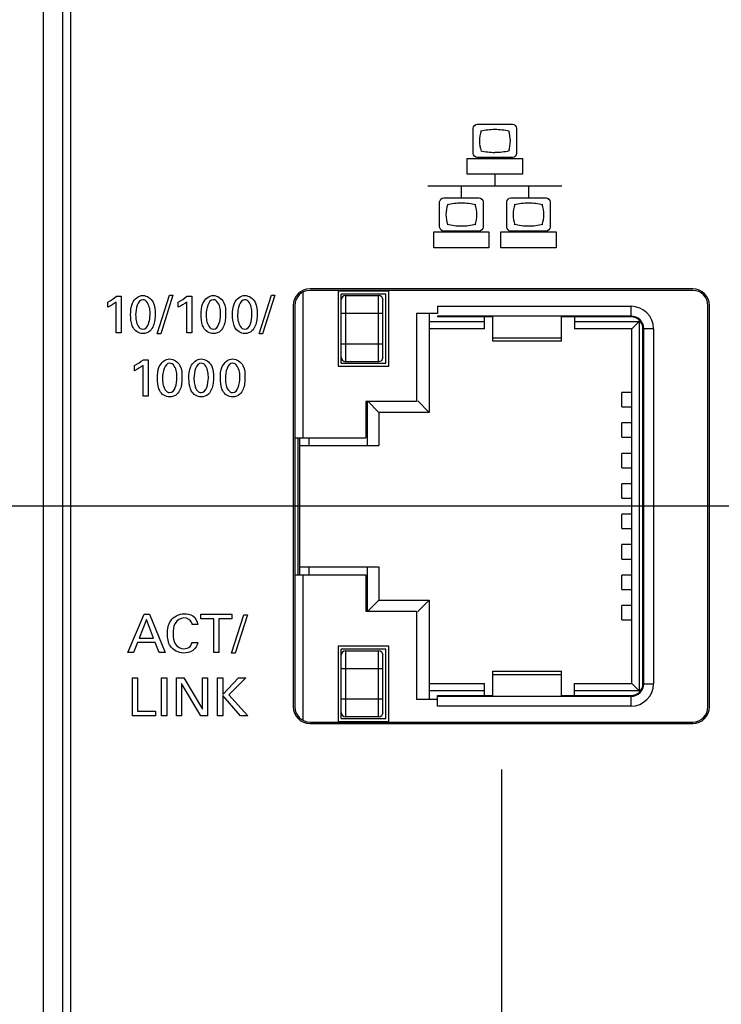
# Model space of a CAD drawing. Header units: inches. Extents: x 0 to 34, y 0 to 22.
# Tile 18 of 121: x 15.5 to 16.5, y 7.1 to 8.4. Entities that reach past the tile are written whole.
import ezdxf

# ---------------------------------------------------------------- set-up
doc = ezdxf.new("R2010")
doc.units = ezdxf.units.IN
doc.header["$LTSCALE"] = 1.87
doc.header["$MEASUREMENT"] = 0
doc.layers.get('0').update_dxf_attribs({"linetype": 'CONTINUOUS'})
doc.layers.add('DIMENSIONS', color=7, linetype='CONTINUOUS')
doc.styles.get("Standard").update_dxf_attribs({"font": 'txt', "width": 0.8})
doc.dimstyles.new('DIMSTYLE_1', dxfattribs={"dimtxt": 0.125, "dimasz": 0.18, "dimexe": 0.125, "dimexo": 0.0625, "dimgap": 0.0625, "dimtad": 0, "dimtih": 1, "dimtoh": 1, "dimdec": 3, "dimzin": 4, "dimdsep": 46, "dimtxsty": 'STANDARD', "dimblk": '_FILLED', "dimblk1": '_FILLED', "dimblk2": '_FILLED', "dimcen": 0.09, "dimadec": 0, "dimazin": 0, "dimtp": 0.001, "dimtm": 0.001, "dimtfac": 1, "dimtdec": 3, "dimtofl": 0, "dimtmove": 0, "dimatfit": 3, "dimldrblk": '_FILLED', "dimfxl": 1, "dimtolj": 1, "dimtzin": 4, "dimarcsym": 0})

# ---------------------------------------------------------------- blocks, each defined once
blk = doc.blocks.new('_FILLED')
at = {"color": 0, "linetype": 'BYBLOCK'}
blk.add_solid([(0, 0), (-1, 0.1736), (-1, -0.1736)], dxfattribs=at)
blk = doc.blocks.new('*D16')
at = {"layer": 'DIMENSIONS', "color": 2, "linetype": 'CONTINUOUS'}
for p, q in [((16.9737, 9.1833), (14.8136, 9.1833)), ((14.9386, 9.1833), (14.9386, 8.6159)), ((14.9386, 7.7985), (14.9386, 8.1784)), ((16.9737, 7.7985), (14.8136, 7.7985))]:
    blk.add_line(p, q, dxfattribs=at)
at = {"layer": 'DIMENSIONS', "color": 2, "linetype": 'CONTINUOUS', "xscale": 0.18, "yscale": 0.18, "zscale": 0.18}
for p, rotation in [((14.9386, 9.1833), 90), ((14.9386, 7.7985), 270)]:
    blk.add_blockref('_FILLED', p, dxfattribs=dict(at, rotation=rotation))
at = {"layer": 'DIMENSIONS', "color": 2, "linetype": 'CONTINUOUS', "insert": (14.8386, 8.5534), "char_height": 0.125, "width": 0.7, "attachment_point": 2, "line_spacing_factor": 0.9}
blk.add_mtext('1.385\\P[35.18]', dxfattribs=at)
blk = doc.blocks.new('*D17')
at = {"layer": 'DIMENSIONS', "color": 2, "linetype": 'CONTINUOUS'}
for p, q in [((16.5395, 7.7985), (14.8136, 7.7985)), ((14.9386, 7.7985), (14.9386, 7.4313)), ((14.9386, 6.588), (14.9386, 6.9938)), ((16.6351, 6.588), (14.8136, 6.588))]:
    blk.add_line(p, q, dxfattribs=at)
at = {"layer": 'DIMENSIONS', "color": 2, "linetype": 'CONTINUOUS', "xscale": 0.18, "yscale": 0.18, "zscale": 0.18}
for p, rotation in [((14.9386, 7.7985), 90), ((14.9386, 6.588), 270)]:
    blk.add_blockref('_FILLED', p, dxfattribs=dict(at, rotation=rotation))
at = {"layer": 'DIMENSIONS', "color": 2, "linetype": 'CONTINUOUS', "insert": (14.8386, 7.3688), "char_height": 0.125, "width": 0.7, "attachment_point": 2, "line_spacing_factor": 0.9}
blk.add_mtext('1.210\\P[30.75]', dxfattribs=at)
blk = doc.blocks.new('*D26')
at = {"layer": 'DIMENSIONS', "color": 2, "linetype": 'CONTINUOUS'}
for p, q in [((16.617, 7.461), (16.617, 3.802)), ((16.166, 7.4523), (16.166, 3.802)), ((16.166, 3.927), (15.2765, 3.927)), ((16.617, 3.927), (16.977, 3.927))]:
    blk.add_line(p, q, dxfattribs=at)
at = {"layer": 'DIMENSIONS', "color": 2, "linetype": 'CONTINUOUS', "xscale": 0.18, "yscale": 0.18, "zscale": 0.18}
blk.add_blockref('_FILLED', (16.166, 3.927), dxfattribs=at)
at = {"layer": 'DIMENSIONS', "color": 2, "linetype": 'CONTINUOUS', "xscale": 0.18, "yscale": 0.18, "zscale": 0.18, "rotation": 180}
blk.add_blockref('_FILLED', (16.617, 3.927), dxfattribs=at)
at = {"layer": 'DIMENSIONS', "color": 2, "linetype": 'CONTINUOUS', "insert": (15.214, 3.9895), "char_height": 0.125, "width": 1.225, "attachment_point": 3, "line_spacing_factor": 0.9}
blk.add_mtext('.451{\\Ftxt.shx;\\W1.000000;\\H0.125000; }[11.45]', dxfattribs=at)

msp = doc.modelspace()

# ---------------------------------------------------------------- linework, layer by layer
at = {"color": 7, "linetype": 'CONTINUOUS'}
for p, q in [((15.5634, 10.595), (15.5634, 5.1091)), ((15.5886, 10.595), (15.5886, 5.1091)), ((15.5991, 10.595), (15.5991, 5.109)), ((15.9048, 8.0794), (15.9048, 7.8885)), ((16.4177, 8.0842), (15.9143, 8.0842)), ((16.4177, 8.0822), (15.9143, 8.0822)), ((15.9512, 8.0814), (15.9512, 7.9826)), ((16.0181, 8.0814), (15.9512, 8.0814)), ((15.9551, 7.9865), (15.9551, 8.0774)), ((16.0142, 8.0774), (15.9551, 8.0774)), ((16.0142, 7.9865), (16.0142, 8.0774)), ((16.0181, 7.9826), (16.0181, 8.0814)), ((15.9611, 8.0755), (15.9611, 7.9885)), ((15.9611, 8.0755), (16.0044, 8.0755)), ((16.0044, 7.9885), (16.0044, 8.0755)), ((16.0103, 7.9944), (16.0103, 8.0696)), ((15.8923, 8.0622), (15.8923, 7.5348)), ((15.8943, 8.0622), (15.8943, 7.5348)), ((16.0103, 8.0518), (15.9551, 8.0518)), ((16.0544, 8.052), (16.0544, 7.9363)), ((16.0819, 8.052), (16.0544, 8.052)), ((16.0709, 8.052), (16.0709, 7.9219)), ((16.0819, 8.0613), (16.0819, 8.052)), ((16.0819, 8.0613), (16.3366, 8.0613)), ((16.3366, 8.0473), (16.3366, 8.0613)), ((16.4377, 7.5348), (16.4377, 8.0622)), ((16.4397, 7.5348), (16.4397, 8.0622)), ((16.0709, 8.0414), (16.1439, 8.0414)), ((16.0819, 8.0483), (16.0819, 8.0473)), ((16.3366, 8.0483), (16.0819, 8.0483)), ((16.1549, 8.0473), (16.0819, 8.0473)), ((16.1439, 8.0316), (16.1439, 8.0473)), ((16.1549, 8.0153), (16.1549, 8.0473)), ((16.2451, 8.0153), (16.2451, 8.0473)), ((16.3366, 8.0473), (16.2451, 8.0473)), ((16.262, 8.0473), (16.262, 8.0316)), ((16.262, 8.0414), (16.3473, 8.0414)), ((16.3374, 8.0316), (16.3473, 8.0414)), ((16.3473, 8.0414), (16.3473, 7.5556)), ((16.1439, 8.0316), (16.0709, 8.0316)), ((16.3374, 8.0316), (16.262, 8.0316)), ((16.3374, 7.5654), (16.3374, 8.0316)), ((16.3522, 7.5652), (16.3522, 8.0318)), ((16.3662, 8.0318), (16.3522, 8.0318)), ((16.3532, 7.5652), (16.3532, 8.0318)), ((16.3662, 8.0318), (16.3662, 7.5652)), ((15.9551, 8.0121), (16.0103, 8.0121)), ((16.1549, 8.02), (16.2451, 8.02)), ((16.2451, 8.0153), (16.1549, 8.0153)), ((15.9551, 7.9865), (16.0142, 7.9865)), ((16.0044, 7.9885), (15.9611, 7.9885)), ((15.9512, 7.9826), (16.0181, 7.9826)), ((16.3243, 7.9291), (16.3243, 7.948)), ((16.3374, 7.948), (16.3243, 7.948)), ((15.9878, 7.9363), (15.9878, 7.8885)), ((16.0544, 7.9363), (15.9878, 7.9363)), ((15.9898, 7.8784), (15.9898, 7.9369)), ((16.0048, 7.9219), (15.9898, 7.9369)), ((16.0709, 7.9219), (16.0559, 7.9369)), ((16.0048, 7.9219), (16.0048, 7.8784)), ((16.0709, 7.9219), (16.0048, 7.9219)), ((16.3243, 7.9291), (16.3374, 7.9291)), ((16.3243, 7.8891), (16.3243, 7.908)), ((16.3374, 7.908), (16.3243, 7.908)), ((15.8943, 7.8885), (15.9878, 7.8885)), ((15.8988, 7.7085), (15.8988, 7.8885)), ((15.9008, 7.8784), (15.9008, 7.8885)), ((15.9126, 7.8885), (15.9126, 7.8784)), ((16.3243, 7.8891), (16.3374, 7.8891)), ((15.9008, 7.8784), (16.0048, 7.8784)), ((15.9008, 7.7085), (15.9008, 7.8778)), ((16.3243, 7.8491), (16.3243, 7.868)), ((16.3374, 7.868), (16.3243, 7.868)), ((16.3243, 7.8491), (16.3374, 7.8491)), ((16.3243, 7.8091), (16.3243, 7.828)), ((16.3374, 7.828), (16.3243, 7.828)), ((16.3243, 7.8091), (16.3374, 7.8091)), ((16.3243, 7.7691), (16.3243, 7.788)), ((16.3374, 7.788), (16.3243, 7.788)), ((16.3243, 7.7691), (16.3374, 7.7691)), ((16.3243, 7.7291), (16.3243, 7.748)), ((16.3374, 7.748), (16.3243, 7.748)), ((16.3243, 7.7291), (16.3374, 7.7291)), ((15.9008, 7.7186), (16.0048, 7.7186)), ((15.9126, 7.7186), (15.9126, 7.7085)), ((15.9898, 7.6601), (15.9898, 7.7186)), ((16.0048, 7.7186), (16.0048, 7.6751)), ((15.8943, 7.7085), (15.9878, 7.7085)), ((15.9048, 7.7085), (15.9048, 7.5176)), ((15.9878, 7.7085), (15.9878, 7.6607)), ((16.3243, 7.6891), (16.3243, 7.708)), ((16.3374, 7.708), (16.3243, 7.708)), ((16.3243, 7.6891), (16.3374, 7.6891)), ((16.0048, 7.6751), (15.9898, 7.6601)), ((16.0048, 7.6751), (16.0709, 7.6751)), ((16.0709, 7.6751), (16.0559, 7.6601)), ((16.0709, 7.6751), (16.0709, 7.545)), ((16.3243, 7.6491), (16.3243, 7.668)), ((16.3374, 7.668), (16.3243, 7.668)), ((15.9878, 7.6607), (16.0544, 7.6607)), ((16.0544, 7.6607), (16.0544, 7.545)), ((16.3243, 7.6491), (16.3374, 7.6491)), ((15.9512, 7.6144), (15.9512, 7.5156)), ((16.0181, 7.6144), (15.9512, 7.6144)), ((16.0181, 7.5156), (16.0181, 7.6144)), ((15.9551, 7.5196), (15.9551, 7.6105)), ((16.0142, 7.6105), (15.9551, 7.6105)), ((15.9611, 7.6085), (15.9611, 7.5215)), ((15.9611, 7.6085), (16.0044, 7.6085)), ((16.0044, 7.5215), (16.0044, 7.6085)), ((16.0103, 7.5274), (16.0103, 7.6026)), ((16.0142, 7.5196), (16.0142, 7.6105)), ((16.0103, 7.5849), (15.9551, 7.5849)), ((16.1549, 7.5497), (16.1549, 7.5817)), ((16.1549, 7.5817), (16.2451, 7.5817)), ((16.2451, 7.577), (16.1549, 7.577)), ((16.2451, 7.5497), (16.2451, 7.5817)), ((16.0709, 7.5654), (16.1439, 7.5654)), ((16.1439, 7.5497), (16.1439, 7.5654)), ((16.262, 7.5497), (16.262, 7.5654)), ((16.262, 7.5654), (16.3374, 7.5654)), ((16.3473, 7.5556), (16.3374, 7.5654)), ((16.3522, 7.5652), (16.3662, 7.5652)), ((16.1439, 7.5556), (16.0709, 7.5556)), ((16.0819, 7.5357), (16.0819, 7.5497)), ((16.0819, 7.5497), (16.1549, 7.5497)), ((16.0819, 7.5487), (16.3366, 7.5487)), ((16.2451, 7.5497), (16.3366, 7.5497)), ((16.3473, 7.5556), (16.262, 7.5556)), ((16.3366, 7.5357), (16.3366, 7.5497)), ((15.9551, 7.5452), (16.0103, 7.5452)), ((16.0544, 7.545), (16.0819, 7.545)), ((16.3366, 7.5357), (16.0819, 7.5357)), ((16.0044, 7.5215), (15.9611, 7.5215)), ((15.9143, 7.5148), (16.4177, 7.5148)), ((15.9143, 7.5128), (16.4177, 7.5128)), ((15.9512, 7.5156), (16.0181, 7.5156)), ((15.9551, 7.5196), (16.0142, 7.5196))]:
    msp.add_line(p, q, dxfattribs=at)
at = {"color": 40, "linetype": 'CONTINUOUS'}
for p, q in [((16.1342, 8.3007), (16.1808, 8.3007)), ((16.1289, 8.2621), (16.1289, 8.2954)), ((16.186, 8.2954), (16.186, 8.2621)), ((16.1211, 8.2351), (16.1211, 8.2558)), ((16.1211, 8.2558), (16.1938, 8.2558)), ((16.1808, 8.2568), (16.1342, 8.2568)), ((16.1938, 8.2558), (16.1938, 8.2351)), ((16.1938, 8.2351), (16.1211, 8.2351)), ((16.1575, 8.2351), (16.1575, 8.2195)), ((16.0692, 8.2195), (16.2457, 8.2195)), ((16.1133, 8.2195), (16.1133, 8.2039)), ((16.2016, 8.2195), (16.2016, 8.2039)), ((16.0848, 8.1653), (16.0848, 8.1986)), ((16.0901, 8.2039), (16.1366, 8.2039)), ((16.1419, 8.1986), (16.1419, 8.1653)), ((16.173, 8.1653), (16.173, 8.1986)), ((16.1783, 8.2039), (16.2249, 8.2039)), ((16.2302, 8.1986), (16.2302, 8.1653)), ((16.077, 8.1383), (16.077, 8.159)), ((16.077, 8.159), (16.1497, 8.159)), ((16.1366, 8.16), (16.0901, 8.16)), ((16.1497, 8.159), (16.1497, 8.1383)), ((16.1653, 8.1383), (16.1653, 8.159)), ((16.1653, 8.159), (16.2379, 8.159)), ((16.2249, 8.16), (16.1783, 8.16)), ((16.2379, 8.159), (16.2379, 8.1383)), ((16.1497, 8.1383), (16.077, 8.1383)), ((16.2379, 8.1383), (16.1653, 8.1383)), ((15.6482, 8.06), (15.6482, 8.0669)), ((15.6594, 8.0264), (15.6594, 8.0669)), ((15.6598, 8.0745), (15.666, 8.0745)), ((15.666, 8.0745), (15.666, 8.0264)), ((15.7133, 8.0253), (15.7296, 8.0759)), ((15.7341, 8.0759), (15.7179, 8.0253)), ((15.7296, 8.0759), (15.7341, 8.0759)), ((15.7409, 8.06), (15.7409, 8.0669)), ((15.7521, 8.0264), (15.7521, 8.0669)), ((15.7525, 8.0745), (15.7587, 8.0745)), ((15.7587, 8.0745), (15.7587, 8.0264)), ((15.8474, 8.0253), (15.8636, 8.0759)), ((15.8682, 8.0759), (15.852, 8.0253)), ((15.8636, 8.0759), (15.8682, 8.0759)), ((15.666, 8.0264), (15.6594, 8.0264)), ((15.7179, 8.0253), (15.7133, 8.0253)), ((15.7587, 8.0264), (15.7521, 8.0264)), ((15.852, 8.0253), (15.8474, 8.0253)), ((15.6951, 7.9911), (15.7013, 7.9911)), ((15.7013, 7.9911), (15.7013, 7.943)), ((15.6835, 7.9766), (15.6835, 7.9836)), ((15.6947, 7.943), (15.6947, 7.9836)), ((15.7013, 7.943), (15.6947, 7.943)), ((15.6749, 7.6062), (15.696, 7.6564)), ((15.696, 7.6564), (15.7034, 7.6564)), ((15.7034, 7.6564), (15.7237, 7.6062)), ((15.7708, 7.6505), (15.7708, 7.6564)), ((15.7708, 7.6564), (15.8113, 7.6564)), ((15.7876, 7.6505), (15.7708, 7.6505)), ((15.7876, 7.6062), (15.7876, 7.6505)), ((15.7945, 7.6505), (15.7945, 7.6062)), ((15.8113, 7.6505), (15.7945, 7.6505)), ((15.8111, 7.6051), (15.8274, 7.6558)), ((15.8113, 7.6564), (15.8113, 7.6505)), ((15.8319, 7.6558), (15.8157, 7.6051)), ((15.8274, 7.6558), (15.8319, 7.6558)), ((15.6994, 7.6495), (15.6897, 7.6249)), ((15.7086, 7.6249), (15.6994, 7.6495)), ((15.7668, 7.6429), (15.7593, 7.6429)), ((15.6897, 7.6249), (15.7086, 7.6249)), ((15.6874, 7.6193), (15.682, 7.6062)), ((15.7107, 7.6193), (15.6874, 7.6193)), ((15.7161, 7.6062), (15.7107, 7.6193)), ((15.759, 7.6194), (15.7666, 7.6194)), ((15.682, 7.6062), (15.6749, 7.6062)), ((15.7237, 7.6062), (15.7161, 7.6062)), ((15.7945, 7.6062), (15.7876, 7.6062)), ((15.8157, 7.6051), (15.8111, 7.6051)), ((15.6807, 7.5229), (15.6807, 7.5731)), ((15.6807, 7.5731), (15.6876, 7.5731)), ((15.6876, 7.5731), (15.6876, 7.5291)), ((15.719, 7.5229), (15.719, 7.5731)), ((15.719, 7.5731), (15.7259, 7.5731)), ((15.7259, 7.5731), (15.7259, 7.5229)), ((15.7388, 7.5229), (15.7388, 7.5731)), ((15.7388, 7.5731), (15.7484, 7.5731)), ((15.7484, 7.5731), (15.7731, 7.5316)), ((15.7731, 7.5316), (15.7731, 7.5731)), ((15.7731, 7.5731), (15.7795, 7.5731)), ((15.7795, 7.5731), (15.7795, 7.5229)), ((15.7926, 7.5229), (15.7926, 7.5731)), ((15.7926, 7.5731), (15.7995, 7.5731)), ((15.7995, 7.5731), (15.7995, 7.5511)), ((15.7995, 7.5511), (15.8204, 7.5731)), ((15.83, 7.5731), (15.8075, 7.5506)), ((15.8204, 7.5731), (15.83, 7.5731)), ((15.7451, 7.5655), (15.7451, 7.5229)), ((15.7706, 7.5229), (15.7451, 7.5655)), ((15.7995, 7.5495), (15.7995, 7.5229)), ((15.8227, 7.5229), (15.7995, 7.5495)), ((15.8075, 7.5506), (15.8324, 7.5229)), ((15.7109, 7.5229), (15.6807, 7.5229)), ((15.6876, 7.5291), (15.7109, 7.5291)), ((15.7109, 7.5291), (15.7109, 7.5229)), ((15.7259, 7.5229), (15.719, 7.5229)), ((15.7451, 7.5229), (15.7388, 7.5229)), ((15.7795, 7.5229), (15.7706, 7.5229)), ((15.7995, 7.5229), (15.7926, 7.5229)), ((15.8324, 7.5229), (15.8227, 7.5229))]:
    msp.add_line(p, q, dxfattribs=at)
for centre, radius, start, end in [((16.1575, 8.2153), 0.0783, 89.9895, 103.8555), ((16.1575, 8.2151), 0.0785, 76.158, 89.997), ((16.1576, 8.3421), 0.0785, 256.1575, 269.9965), ((16.1576, 8.3422), 0.0785, 270.003, 283.842), ((16.1135, 8.1177), 0.0792, 90.0221, 103.7403), ((16.1134, 8.1174), 0.0794, 76.28, 89.9687), ((16.2017, 8.1177), 0.0792, 90.0216, 103.7398), ((16.2016, 8.1178), 0.079, 76.2468, 89.9918), ((16.1822, 8.1819), 0.0398, 340.2956, 359.9286), ((16.1136, 8.2462), 0.0793, 256.2332, 269.9219), ((16.1134, 8.2452), 0.0783, 270.0303, 283.8993), ((16.2018, 8.2459), 0.079, 256.2035, 269.9515), ((16.2016, 8.2456), 0.0787, 270.0596, 283.8689)]:
    msp.add_arc(centre, radius, start, end, dxfattribs=at)
at = {"color": 7, "linetype": 'CONTINUOUS'}
for centre, radius, start, end in [((15.9143, 8.0622), 0.022, 90, 180), ((15.9143, 8.0622), 0.02, 90, 180), ((16.4177, 8.0622), 0.022, 0, 90), ((16.4177, 8.0622), 0.02, 0, 90), ((15.9611, 8.0696), 0.00591, 90, 180), ((16.0044, 8.0696), 0.00591, 0, 90), ((16.3366, 8.0318), 0.0295, 0, 90), ((16.3366, 8.0318), 0.0166, 0, 90), ((16.3366, 8.0318), 0.0156, 0, 90), ((15.9611, 7.9944), 0.00591, 180, 270), ((16.0044, 7.9944), 0.00591, 270, 360), ((15.9611, 7.6026), 0.00591, 90, 180), ((16.0044, 7.6026), 0.00591, 0, 90), ((16.3366, 7.5652), 0.0295, 270, 360), ((16.3366, 7.5652), 0.0166, 270, 360), ((16.3366, 7.5652), 0.0156, 270, 360), ((15.9143, 7.5348), 0.022, 180, 270), ((15.9143, 7.5348), 0.02, 180, 270), ((16.4177, 7.5348), 0.022, 270, 360), ((16.4177, 7.5348), 0.02, 270, 360), ((15.9611, 7.5274), 0.00591, 180, 270), ((16.0044, 7.5274), 0.00591, 270, 360)]:
    msp.add_arc(centre, radius, start, end, dxfattribs=at)
at = {"color": 40, "linetype": 'CONTINUOUS'}
for points in [[(16.1289, 8.2954), (16.1289, 8.2979), (16.1317, 8.3007), (16.1342, 8.3007)], [(16.1808, 8.3007), (16.1832, 8.3007), (16.186, 8.2979), (16.186, 8.2954)], [(16.1396, 8.2921), (16.138, 8.2878), (16.1372, 8.2832), (16.1372, 8.2787)], [(16.1779, 8.2786), (16.1779, 8.2831), (16.1771, 8.2877), (16.1756, 8.292)], [(16.1372, 8.2787), (16.1372, 8.2741), (16.138, 8.2695), (16.1396, 8.2653)], [(16.1756, 8.2652), (16.1771, 8.2695), (16.1779, 8.2741), (16.1779, 8.2786)], [(16.1342, 8.2568), (16.1317, 8.2568), (16.1289, 8.2596), (16.1289, 8.2621)], [(16.186, 8.2621), (16.186, 8.2596), (16.1832, 8.2568), (16.1808, 8.2568)], [(16.0848, 8.1986), (16.0848, 8.2011), (16.0876, 8.2039), (16.0901, 8.2039)], [(16.0954, 8.1953), (16.0939, 8.191), (16.0931, 8.1864), (16.0931, 8.1819)], [(16.1338, 8.1818), (16.1338, 8.1864), (16.133, 8.191), (16.1315, 8.1952)], [(16.1366, 8.2039), (16.1391, 8.2039), (16.1419, 8.2011), (16.1419, 8.1986)], [(16.173, 8.1986), (16.173, 8.2011), (16.1758, 8.2039), (16.1783, 8.2039)], [(16.1837, 8.1953), (16.1821, 8.191), (16.1813, 8.1864), (16.1813, 8.1819)], [(16.222, 8.1818), (16.222, 8.1864), (16.2212, 8.191), (16.2197, 8.1952)], [(16.2249, 8.2039), (16.2274, 8.2039), (16.2302, 8.2011), (16.2302, 8.1986)], [(16.0931, 8.1819), (16.0931, 8.1774), (16.0939, 8.1728), (16.0954, 8.1685)], [(16.1315, 8.1684), (16.133, 8.1727), (16.1338, 8.1773), (16.1338, 8.1818)], [(16.1813, 8.1819), (16.1813, 8.1774), (16.1821, 8.1728), (16.1837, 8.1685)], [(16.0901, 8.16), (16.0876, 8.16), (16.0848, 8.1628), (16.0848, 8.1653)], [(16.1419, 8.1653), (16.1419, 8.1628), (16.1391, 8.16), (16.1366, 8.16)], [(16.1783, 8.16), (16.1758, 8.16), (16.173, 8.1628), (16.173, 8.1653)], [(16.2302, 8.1653), (16.2302, 8.1628), (16.2274, 8.16), (16.2249, 8.16)], [(15.6482, 8.0669), (15.6523, 8.069), (15.6563, 8.0715), (15.6598, 8.0745)], [(15.6594, 8.0669), (15.656, 8.0641), (15.6521, 8.0618), (15.6482, 8.06)], [(15.6946, 8.0699), (15.6873, 8.0699), (15.685, 8.0575), (15.685, 8.0502)], [(15.7409, 8.0669), (15.745, 8.069), (15.749, 8.0715), (15.7525, 8.0745)], [(15.7521, 8.0669), (15.7487, 8.0641), (15.7448, 8.0618), (15.7409, 8.06)], [(15.7873, 8.0699), (15.78, 8.0699), (15.7778, 8.0575), (15.7778, 8.0502)], [(15.8287, 8.0699), (15.8214, 8.0699), (15.8191, 8.0575), (15.8191, 8.0502)], [(15.6944, 8.0312), (15.7015, 8.0312), (15.7039, 8.0432), (15.7039, 8.0504)], [(15.7871, 8.0312), (15.7943, 8.0312), (15.7966, 8.0432), (15.7966, 8.0504)], [(15.8285, 8.0312), (15.8356, 8.0312), (15.838, 8.0432), (15.838, 8.0504)], [(15.6943, 8.0254), (15.6893, 8.0254), (15.6837, 8.0289), (15.6815, 8.0334)], [(15.7039, 8.0291), (15.7014, 8.0267), (15.6978, 8.0254), (15.6943, 8.0254)], [(15.7871, 8.0254), (15.782, 8.0254), (15.7764, 8.0289), (15.7742, 8.0334)], [(15.7967, 8.0291), (15.7942, 8.0267), (15.7905, 8.0254), (15.7871, 8.0254)], [(15.8285, 8.0254), (15.8234, 8.0254), (15.8178, 8.0289), (15.8156, 8.0334)], [(15.838, 8.0291), (15.8355, 8.0267), (15.8319, 8.0254), (15.8285, 8.0254)], [(15.6835, 7.9836), (15.6876, 7.9857), (15.6916, 7.9882), (15.6951, 7.9911)], [(15.7299, 7.9866), (15.7226, 7.9866), (15.7204, 7.9742), (15.7204, 7.9669)], [(15.7713, 7.9866), (15.764, 7.9866), (15.7617, 7.9742), (15.7617, 7.9669)], [(15.8126, 7.9866), (15.8054, 7.9866), (15.8031, 7.9742), (15.8031, 7.9669)], [(15.6947, 7.9836), (15.6913, 7.9808), (15.6874, 7.9785), (15.6835, 7.9766)], [(15.7297, 7.9478), (15.7369, 7.9478), (15.7392, 7.9599), (15.7392, 7.967)], [(15.7711, 7.9478), (15.7782, 7.9478), (15.7806, 7.9599), (15.7806, 7.967)], [(15.8125, 7.9478), (15.8196, 7.9478), (15.822, 7.9599), (15.822, 7.967)], [(15.7297, 7.9421), (15.7246, 7.9421), (15.719, 7.9455), (15.7168, 7.9501)], [(15.7711, 7.9421), (15.766, 7.9421), (15.7604, 7.9455), (15.7582, 7.9501)], [(15.8124, 7.9421), (15.8074, 7.9421), (15.8018, 7.9455), (15.7996, 7.9501)], [(15.7393, 7.9458), (15.7368, 7.9434), (15.7331, 7.9421), (15.7297, 7.9421)], [(15.7806, 7.9458), (15.7781, 7.9434), (15.7745, 7.9421), (15.7711, 7.9421)], [(15.822, 7.9458), (15.8195, 7.9434), (15.8159, 7.9421), (15.8124, 7.9421)], [(15.7484, 7.6112), (15.7513, 7.6112), (15.7545, 7.6121), (15.7566, 7.6142)], [(15.7566, 7.6142), (15.7579, 7.6156), (15.7587, 7.6175), (15.759, 7.6194)]]:
    msp.add_open_spline(points, degree=3, dxfattribs=at)
for points, knots in [([(15.6784, 8.0499), (15.6784, 8.0551), (15.6783, 8.0663), (15.6888, 8.0755), (15.6945, 8.0755)], [0, 0, 0, 0, 0.477803, 1, 1, 1, 1]), ([(15.6945, 8.0755), (15.6999, 8.0755), (15.7106, 8.0675), (15.7106, 8.0563), (15.7106, 8.051)], [0, 0, 0, 0, 0.504053, 1, 1, 1, 1]), ([(15.7039, 8.0504), (15.7039, 8.053), (15.7041, 8.06), (15.6994, 8.0699), (15.6946, 8.0699)], [0, 0, 0, 0, 0.351692, 1, 1, 1, 1]), ([(15.7711, 8.0499), (15.7711, 8.0551), (15.771, 8.0663), (15.7815, 8.0755), (15.7872, 8.0755)], [0, 0, 0, 0, 0.477744, 1, 1, 1, 1]), ([(15.7872, 8.0755), (15.7926, 8.0755), (15.8033, 8.0675), (15.8033, 8.0563), (15.8033, 8.051)], [0, 0, 0, 0, 0.504068, 1, 1, 1, 1]), ([(15.7966, 8.0504), (15.7966, 8.053), (15.7969, 8.06), (15.7921, 8.0699), (15.7873, 8.0699)], [0, 0, 0, 0, 0.351692, 1, 1, 1, 1]), ([(15.8125, 8.0499), (15.8125, 8.0551), (15.8124, 8.0663), (15.8229, 8.0755), (15.8286, 8.0755)], [0, 0, 0, 0, 0.47781, 1, 1, 1, 1]), ([(15.8286, 8.0755), (15.834, 8.0755), (15.8447, 8.0675), (15.8447, 8.0563), (15.8447, 8.051)], [0, 0, 0, 0, 0.504068, 1, 1, 1, 1]), ([(15.838, 8.0504), (15.838, 8.053), (15.8382, 8.06), (15.8335, 8.0699), (15.8287, 8.0699)], [0, 0, 0, 0, 0.351692, 1, 1, 1, 1]), ([(15.7106, 8.051), (15.7106, 8.0484), (15.7104, 8.0408), (15.7077, 8.0326), (15.7039, 8.0291)], [0, 0, 0, 0, 0.330274, 1, 1, 1, 1]), ([(15.8033, 8.051), (15.8033, 8.0484), (15.8031, 8.0408), (15.8004, 8.0326), (15.7967, 8.0291)], [0, 0, 0, 0, 0.330276, 1, 1, 1, 1]), ([(15.8447, 8.051), (15.8447, 8.0484), (15.8445, 8.0408), (15.8418, 8.0326), (15.838, 8.0291)], [0, 0, 0, 0, 0.330276, 1, 1, 1, 1]), ([(15.6815, 8.0334), (15.6811, 8.0343), (15.6788, 8.0395), (15.6784, 8.0452), (15.6784, 8.0499)], [0, 0, 0, 0, 0.175092, 1, 1, 1, 1]), ([(15.685, 8.0502), (15.685, 8.0477), (15.6849, 8.0408), (15.6895, 8.0312), (15.6944, 8.0312)], [0, 0, 0, 0, 0.339374, 1, 1, 1, 1]), ([(15.7742, 8.0334), (15.7738, 8.0343), (15.7715, 8.0395), (15.7711, 8.0452), (15.7711, 8.0499)], [0, 0, 0, 0, 0.175067, 1, 1, 1, 1]), ([(15.7778, 8.0502), (15.7778, 8.0477), (15.7776, 8.0408), (15.7823, 8.0312), (15.7871, 8.0312)], [0, 0, 0, 0, 0.339352, 1, 1, 1, 1]), ([(15.8156, 8.0334), (15.8152, 8.0343), (15.8129, 8.0395), (15.8125, 8.0452), (15.8125, 8.0499)], [0, 0, 0, 0, 0.175092, 1, 1, 1, 1]), ([(15.8191, 8.0502), (15.8191, 8.0477), (15.819, 8.0408), (15.8236, 8.0312), (15.8285, 8.0312)], [0, 0, 0, 0, 0.339374, 1, 1, 1, 1]), ([(15.7137, 7.9665), (15.7137, 7.9718), (15.7136, 7.983), (15.7241, 7.9921), (15.7298, 7.9921)], [0, 0, 0, 0, 0.477744, 1, 1, 1, 1]), ([(15.7298, 7.9921), (15.7352, 7.9921), (15.7459, 7.9842), (15.7459, 7.9729), (15.7459, 7.9677)], [0, 0, 0, 0, 0.504068, 1, 1, 1, 1]), ([(15.7392, 7.967), (15.7392, 7.9697), (15.7395, 7.9767), (15.7347, 7.9866), (15.7299, 7.9866)], [0, 0, 0, 0, 0.351692, 1, 1, 1, 1]), ([(15.7551, 7.9665), (15.7551, 7.9718), (15.755, 7.983), (15.7655, 7.9921), (15.7712, 7.9921)], [0, 0, 0, 0, 0.47781, 1, 1, 1, 1]), ([(15.7712, 7.9921), (15.7766, 7.9921), (15.7873, 7.9842), (15.7873, 7.9729), (15.7873, 7.9677)], [0, 0, 0, 0, 0.504068, 1, 1, 1, 1]), ([(15.7806, 7.967), (15.7806, 7.9697), (15.7808, 7.9767), (15.7761, 7.9866), (15.7713, 7.9866)], [0, 0, 0, 0, 0.351692, 1, 1, 1, 1]), ([(15.7965, 7.9665), (15.7965, 7.9718), (15.7963, 7.983), (15.8069, 7.9921), (15.8126, 7.9921)], [0, 0, 0, 0, 0.477736, 1, 1, 1, 1]), ([(15.8126, 7.9921), (15.818, 7.9921), (15.8287, 7.9842), (15.8287, 7.9729), (15.8287, 7.9677)], [0, 0, 0, 0, 0.504053, 1, 1, 1, 1]), ([(15.822, 7.967), (15.822, 7.9697), (15.8222, 7.9767), (15.8175, 7.9866), (15.8126, 7.9866)], [0, 0, 0, 0, 0.351692, 1, 1, 1, 1]), ([(15.7168, 7.9501), (15.7164, 7.9509), (15.7141, 7.9561), (15.7137, 7.9619), (15.7137, 7.9665)], [0, 0, 0, 0, 0.175067, 1, 1, 1, 1]), ([(15.7204, 7.9669), (15.7204, 7.9644), (15.7202, 7.9575), (15.7249, 7.9478), (15.7297, 7.9478)], [0, 0, 0, 0, 0.339365, 1, 1, 1, 1]), ([(15.7459, 7.9677), (15.7459, 7.9651), (15.7457, 7.9575), (15.743, 7.9493), (15.7393, 7.9458)], [0, 0, 0, 0, 0.330276, 1, 1, 1, 1]), ([(15.7582, 7.9501), (15.7578, 7.9509), (15.7555, 7.9561), (15.7551, 7.9619), (15.7551, 7.9665)], [0, 0, 0, 0, 0.175104, 1, 1, 1, 1]), ([(15.7617, 7.9669), (15.7617, 7.9644), (15.7616, 7.9575), (15.7662, 7.9478), (15.7711, 7.9478)], [0, 0, 0, 0, 0.339384, 1, 1, 1, 1]), ([(15.7873, 7.9677), (15.7873, 7.9651), (15.7871, 7.9575), (15.7844, 7.9493), (15.7806, 7.9458)], [0, 0, 0, 0, 0.330276, 1, 1, 1, 1]), ([(15.7996, 7.9501), (15.7991, 7.9509), (15.7969, 7.9561), (15.7965, 7.9619), (15.7965, 7.9665)], [0, 0, 0, 0, 0.175079, 1, 1, 1, 1]), ([(15.8031, 7.9669), (15.8031, 7.9644), (15.8029, 7.9575), (15.8076, 7.9478), (15.8125, 7.9478)], [0, 0, 0, 0, 0.339352, 1, 1, 1, 1]), ([(15.8287, 7.9677), (15.8287, 7.9651), (15.8285, 7.9575), (15.8258, 7.9493), (15.822, 7.9458)], [0, 0, 0, 0, 0.330282, 1, 1, 1, 1]), ([(15.7268, 7.6308), (15.7268, 7.6367), (15.7286, 7.6502), (15.7421, 7.6571), (15.7488, 7.6571)], [0, 0, 0, 0, 0.469788, 1, 1, 1, 1]), ([(15.7485, 7.6516), (15.7439, 7.6516), (15.7346, 7.6452), (15.7342, 7.6354), (15.7342, 7.6308)], [0, 0, 0, 0, 0.499846, 1, 1, 1, 1]), ([(15.7593, 7.6429), (15.7592, 7.6436), (15.7584, 7.6484), (15.7526, 7.6516), (15.7485, 7.6516)], [0, 0, 0, 0, 0.148, 1, 1, 1, 1]), ([(15.7488, 7.6571), (15.7527, 7.6571), (15.7615, 7.6558), (15.7664, 7.6473), (15.7668, 7.6429)], [0, 0, 0, 0, 0.469185, 1, 1, 1, 1]), ([(15.7479, 7.6055), (15.7414, 7.6055), (15.7283, 7.6122), (15.7268, 7.6252), (15.7268, 7.6308)], [0, 0, 0, 0, 0.535993, 1, 1, 1, 1]), ([(15.7342, 7.6308), (15.7342, 7.6263), (15.7347, 7.6166), (15.7441, 7.6112), (15.7484, 7.6112)], [0, 0, 0, 0, 0.51241, 1, 1, 1, 1]), ([(15.7666, 7.6194), (15.7662, 7.6153), (15.761, 7.6071), (15.7521, 7.6055), (15.7479, 7.6055)], [0, 0, 0, 0, 0.497342, 1, 1, 1, 1])]:
    msp.add_open_spline(points, degree=3, knots=knots, dxfattribs=at)

# ---------------------------------------------------------------- dimensions: what is measured, and where the dimension line sits
at = {"layer": 'DIMENSIONS', "color": 2, "linetype": 'CONTINUOUS'}
for base, p1, p2, picture, middle in [((14.9386, 7.7985), (17.0362, 9.1833), (17.0362, 7.7985), '*D16', (14.9386, 8.3972)), ((14.93859, 6.58805), (16.602, 7.79849), (16.69759, 6.58805), '*D17', (14.93859, 7.21254))]:
    dim = msp.add_linear_dim(base=base, p1=p1, p2=p2, angle=270, dimstyle='DIMSTYLE_1', dxfattribs=at)
    dim.commit()
    dim.dimension.update_dxf_attribs({"geometry": picture, "text_midpoint": middle, "dimtype": 160})
dim = msp.add_linear_dim(base=(16.617, 3.927), p1=(16.166, 7.5148), p2=(16.617, 7.5235), dimstyle='DIMSTYLE_1', dxfattribs=at)
dim.commit()
dim.dimension.update_dxf_attribs({"geometry": '*D26', "text_midpoint": (14.6015, 3.927), "dimtype": 160})

doc.saveas('drawing.dxf')
